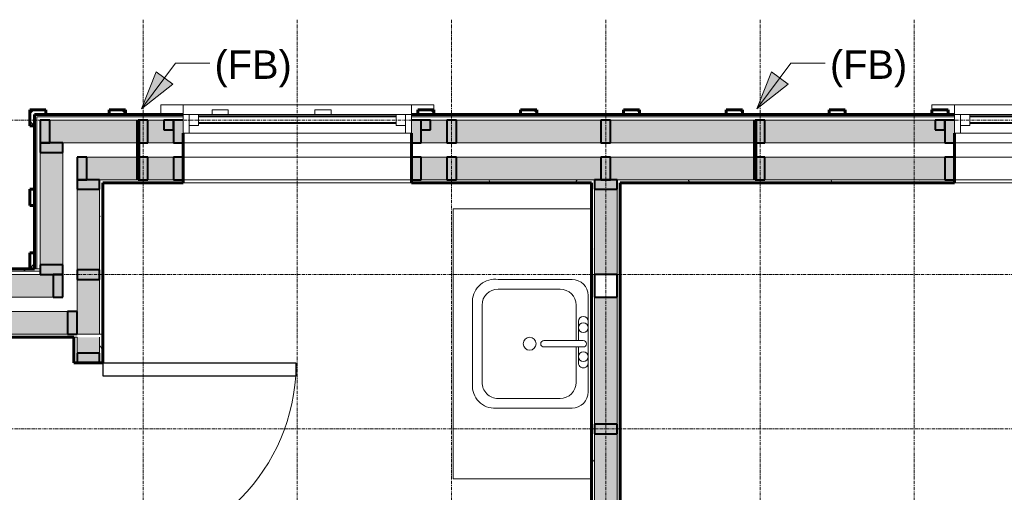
# Model space of a CAD drawing. Header units: inches. Extents: x -639 to 53, y -282 to 536.
# Tile 8 of 12: x -301 to -148, y 98 to 171. Entities that reach past the tile are written whole.
import ezdxf

# ---------------------------------------------------------------- set-up
doc = ezdxf.new("R2010")
doc.units = ezdxf.units.IN
doc.header["$MEASUREMENT"] = 0
doc.linetypes.add('Grid Line 1_2_', pattern=[0.875, 0.5, -0.125, 0.125, -0.125])
for name, color, linetype, lineweight in [('A-ANNO-TEXT', 2, 'Continuous', 9), ('A-DETL', 5, 'Continuous', 9), ('A-DOOR', 1, 'Continuous', 18), ('A-FLOR-CASE', 3, 'Continuous', 9), ('A-GLAZ', 6, 'Continuous', 18), ('A-GLAZ-GLAS', 6, 'Continuous', 40), ('A-WALL', 2, 'Continuous', 18), ('A-WALL-MBNI', 2, 'Continuous', 18), ('A-WALL-PATT', 2, 'Continuous', 60), ('I-WALL', 2, 'Continuous', 18), ('P-SANR-FIXT', 6, 'Continuous', 9), ('S-BEAM', 4, 'Continuous', 9), ('S-COLS', 6, 'Continuous', 9), ('S-GRID', 1, 'Continuous', 9)]:
    doc.layers.add(name, color=color, linetype=linetype, lineweight=lineweight)
doc.styles.add('Arial', font='arial.ttf', dxfattribs={"height": 4.425898})
pattern_1 = [(0, (0, 0), (15.36, 3.84), [0.634, -10.886, 0.634, -10.886, -61.44]), (0, (0, 0), (15.36, 3.84), [-23.04, 0.634, -22.406, 0.634, -10.886, -26.88]), (0, (0, 0), (15.36, 3.84), [-57.6, 0.634, -7.046, 0.634, -18.566]), (120, (5.76, 1.92), (-11.005538, 11.38215), [0.634, -10.886, 0.634, -10.886, -61.44]), (120, (5.76, 1.92), (-11.005538, 11.38215), [-23.04, 0.634, -22.406, 0.634, -10.886, -26.88]), (120, (5.76, 1.92), (-11.005538, 11.38215), [-57.6, 0.634, -7.046, 0.634, -18.566]), (240, (7.68, 9.6), (-4.354462, -15.22215), [0.634, -10.886, 0.634, -10.886, -61.44]), (240, (7.68, 9.6), (-4.354462, -15.22215), [-23.04, 0.634, -22.406, 0.634, -10.886, -26.88]), (240, (7.68, 9.6), (-4.354462, -15.22215), [-57.6, 0.634, -7.046, 0.634, -18.566])]
pattern_2 = [(45, (0, 0), (-4.00647, 4.00647), []), (135, (0, 0), (-4.00647, -4.00647), [])]

# ---------------------------------------------------------------- blocks, each defined once
blk = doc.blocks.new('Single Panel Flush Wood - 2680HC-1004020-2nd Floor Adv_ Framing with Fire Blocking')
at = {"layer": 'A-DOOR', "lineweight": 30}
for p, q in [((13, -2.25), (13, -32.25)), ((15, -2.25), (13, -2.25)), ((15, -2.25), (15, -32.25)), ((15, -32.25), (13, -32.25))]:
    blk.add_line(p, q, dxfattribs=at)
at = {"layer": 'A-DOOR', "lineweight": 9}
blk.add_arc((15, -2.25), 30.07, 180, 266.1859, dxfattribs=at)
blk = doc.blocks.new('Single Casement - 3050CS-1928327-2nd Floor Adv_ Framing with Fire Blocking')
at = {"layer": 'A-GLAZ'}
for p, q in [((-17.75, 6.81), (-21.25, 6.81)), ((-21.25, 6.81), (-21.25, 6.06)), ((-17.75, 5.31), (-17.75, 6.81)), ((-17.75, 6.81), (17.75, 6.81)), ((21.25, 6.81), (17.75, 6.81)), ((17.75, 6.81), (17.75, 5.31)), ((21.25, 5.31), (21.25, 6.81)), ((17.75, 5.31), (-17.75, 5.31)), ((-17.75, 5.31), (-17.75, 2.44)), ((-16.83, 2.44), (-16.83, 5.31)), ((-16.83, 5.31), (-15.38, 5.31)), ((-15.38, 5.31), (-15.38, 3.6)), ((15.37, 5.31), (-0.73, 5.31)), ((16.83, 5.31), (15.37, 5.31)), ((15.37, 5.31), (15.37, 3.6)), ((15.37, 3.6), (15.37, 5.31)), ((16.83, 5.31), (16.83, 2.44)), ((17.75, 2.44), (17.75, 5.31)), ((-15.38, 3.6), (-16.83, 3.6)), ((15.37, 3.6), (16.83, 3.6)), ((-17.75, 2.44), (17.75, 2.44))]:
    blk.add_line(p, q, dxfattribs=at)
at = {"layer": 'A-GLAZ-GLAS'}
for p, q in [((15.37, 5), (-15.38, 5)), ((15.37, 4), (-15.38, 4))]:
    blk.add_line(p, q, dxfattribs=at)
blk = doc.blocks.new('Single Casement - 3050CS-V2-2nd Floor Adv_ Framing with Fire Blocking')
at = {"layer": 'A-GLAZ'}
for p, q in [((-17.75, 6.81), (-21.25, 6.81)), ((-21.25, 6.81), (-21.25, 5.31)), ((-17.75, 5.31), (-17.75, 6.81)), ((-17.75, 6.81), (17.75, 6.81)), ((21.25, 6.81), (17.75, 6.81)), ((17.75, 6.81), (17.75, 5.31)), ((21.25, 6.06), (21.25, 6.81)), ((17.75, 5.31), (-17.75, 5.31)), ((-17.75, 5.31), (-17.75, 2.44)), ((-16.83, 2.44), (-16.83, 5.31)), ((-16.83, 5.31), (-15.38, 5.31)), ((-15.38, 5.31), (-15.38, 3.6)), ((15.37, 5.31), (-0.73, 5.31)), ((16.83, 5.31), (15.37, 5.31)), ((15.37, 5.31), (15.37, 3.6)), ((15.37, 3.6), (15.37, 5.31)), ((16.83, 5.31), (16.83, 2.44)), ((17.75, 2.44), (17.75, 5.31)), ((-15.38, 3.6), (-16.83, 3.6)), ((15.37, 3.6), (16.83, 3.6)), ((-17.75, 2.44), (17.75, 2.44))]:
    blk.add_line(p, q, dxfattribs=at)
at = {"layer": 'A-GLAZ-GLAS'}
for p, q in [((15.37, 5), (-15.38, 5)), ((15.37, 4), (-15.38, 4))]:
    blk.add_line(p, q, dxfattribs=at)
blk = doc.blocks.new('Dimension Lumber - 2x4-1930577-2nd Floor Adv_ Framing with Fire Blocking')
at = {"layer": 'S-BEAM', "lineweight": 40}
for p, q in [((-518.79, 108.58), (-522.29, 108.58)), ((-522.29, 108.58), (-522.29, 107.08)), ((-518.79, 107.08), (-518.79, 108.58)), ((-522.29, 107.08), (-518.79, 107.08))]:
    blk.add_line(p, q, dxfattribs=at)
blk = doc.blocks.new('Dimension Lumber - 2x4-V14-2nd Floor Adv_ Framing with Fire Blocking')
at = {"layer": 'S-BEAM', "lineweight": 40}
for p, q in [((-18.29, 85.08), (-21.79, 85.08)), ((-21.79, 85.08), (-21.79, 83.58)), ((-18.29, 83.58), (-18.29, 85.08)), ((-21.79, 83.58), (-20.29, 83.58))]:
    blk.add_line(p, q, dxfattribs=at)
blk = doc.blocks.new('Dimension Lumber - 2x4-1930541-2nd Floor Adv_ Framing with Fire Blocking')
at = {"layer": 'S-BEAM'}
blk.add_line((-120.54, 152.33), (-156.04, 152.33), dxfattribs=at)
blk = doc.blocks.new('Dimension Lumber - 2x4-V13-2nd Floor Adv_ Framing with Fire Blocking')
at = {"layer": 'S-BEAM', "lineweight": 40}
for p, q in [((-20.29, 60.08), (-21.79, 60.08)), ((-21.79, 60.08), (-21.79, 58.58)), ((-18.29, 58.58), (-18.29, 60.08)), ((-21.79, 58.58), (-18.29, 58.58))]:
    blk.add_line(p, q, dxfattribs=at)
blk = doc.blocks.new('Dimension Lumber - 2x2-1946502-2nd Floor Adv_ Framing with Fire Blocking')
at = {"layer": 'S-BEAM', "lineweight": 40}
for p, q in [((-355.54, 131.83), (-357.04, 131.83)), ((-357.04, 131.83), (-357.04, 130.33)), ((-355.54, 130.33), (-355.54, 131.83)), ((-357.04, 130.33), (-355.54, 130.33))]:
    blk.add_line(p, q, dxfattribs=at)
blk = doc.blocks.new('Trus Joist - TimberStrand LSL - Post Column - TimberStrand_ 1_3E _ 3 1_2 x 3 1_2_-964376-2nd Floor Adv_ Framing with Fire Blocking')
at = {"layer": 'S-COLS', "lineweight": 40}
for p, q in [((1.75, 1.75), (-1.75, 1.75)), ((-1.75, 1.75), (-1.75, -1.75)), ((1.75, -1.75), (1.75, 1.75)), ((-1.75, -1.75), (1.75, -1.75))]:
    blk.add_line(p, q, dxfattribs=at)
blk = doc.blocks.new('Dimension Lumber - 2x4-V34-2nd Floor Adv_ Framing with Fire Blocking')
at = {"layer": 'S-BEAM'}
for p, q in [((-120.54, 150.08), (-156.04, 150.08)), ((-120.54, 146.58), (-156.04, 146.58))]:
    blk.add_line(p, q, dxfattribs=at)
blk = doc.blocks.new('Vanity Counter Top w Square Sink Hole - 24_ Depth-2045909-2nd Floor Adv_ Framing with Fire Blocking')
at = {"layer": 'A-FLOR-CASE'}
for p, q in [((-49.95, -3.5), (-49.95, -25)), ((-7.95, -25), (-7.95, -3.5)), ((-49.95, -25), (-7.95, -25))]:
    blk.add_line(p, q, dxfattribs=at)
blk = doc.blocks.new('Sink Vanity-Square - 20_ x 18_-2045207-2nd Floor Adv_ Framing with Fire Blocking')
at = {"layer": 'P-SANR-FIXT'}
for p, q in [((8.12, 7.09), (-6.88, 7.09)), ((3.62, 7.09), (-2.88, 7.09)), ((0.12, 6.33), (0.12, 0.22)), ((1.12, 6.33), (1.12, 0.22)), ((0.12, 5.22), (-5.38, 5.22)), ((-2.88, 5.59), (0.12, 5.59)), ((1.12, 5.59), (3.62, 5.59)), ((6.62, 5.22), (1.12, 5.22)), ((-9.38, 4.59), (-9.38, -6.91)), ((10.62, -6.91), (10.62, 4.59)), ((-7.88, 2.72), (-7.88, -6.91)), ((9.12, -6.91), (9.12, 2.72)), ((-5.38, -9.41), (6.62, -9.41)), ((-6.06, -10.91), (7.3, -10.91))]:
    blk.add_line(p, q, dxfattribs=at)
for centre, radius, start, end in [((-6.88, 4.59), 2.5, 90, 180), ((-2.88, 6.34), 0.75, 90, 270), ((-1.88, 6.34), 0.75, 360, 180), ((-1.88, 6.34), 0.75, 180, 0), ((0.62, 6.33), 0.5, 360, 180), ((2.62, 6.34), 0.75, 360, 180), ((2.62, 6.34), 0.75, 180, 360), ((3.62, 6.34), 0.75, 270, 90), ((8.12, 4.59), 2.5, 0, 90), ((-5.38, 2.72), 2.5, 90, 180), ((6.62, 2.72), 2.5, 0, 90), ((0.62, 0.22), 0.5, 180, 0), ((0.62, -2), 1, 360, 180), ((0.62, -2), 1, 180, 0), ((-5.91, -7.4), 3.51, 171.8503, 267.5498), ((-5.38, -6.91), 2.5, 180, 270), ((6.62, -6.91), 2.5, 270, 0), ((7.15, -7.4), 3.51, 272.4502, 8.1497)]:
    blk.add_arc(centre, radius, start, end, dxfattribs=at)

msp = doc.modelspace()

# ---------------------------------------------------------------- hatches: boundary and pattern name
at = {"layer": 'A-ANNO-TEXT'}
for points in [[(-282.5207, 157.5956), (-277.654, 161.4557), (-280.2361, 163.3719)], [(-186.7707, 157.5956), (-181.904, 161.4557), (-184.4861, 163.3719)]]:
    msp.add_hatch(color=7, dxfattribs=at).paths.add_polyline_path(points, flags=0)
at = {"layer": 'A-WALL-PATT', "lineweight": 9}
h = msp.add_hatch(dxfattribs=at)
h.set_pattern_fill('FP_3', color=256, style=0, pattern_type=2)
h.set_pattern_definition(pattern_2)
h.paths.add_polyline_path([(-299.1611, 154.9571), (-299.1611, 156.7071), (-297.4111, 156.7071), (-297.4111, 157.4571), (-299.9111, 157.4571), (-299.9111, 154.9571)], flags=0)
h = msp.add_hatch(dxfattribs=at)
h.set_pattern_fill('FP_3', color=256, style=0, pattern_type=2)
h.set_pattern_definition(pattern_2)
h.paths.add_polyline_path([(-285.0361, 156.7071), (-285.0361, 157.4571), (-287.5361, 157.4571), (-287.5361, 156.7071)], flags=0)
h = msp.add_hatch(dxfattribs=at)
h.set_pattern_fill('FP_3', color=256, style=0, pattern_type=2)
h.set_pattern_definition(pattern_2)
h.paths.add_polyline_path([(-239.5361, 156.7071), (-237.0361, 156.7071), (-237.0361, 157.4571), (-239.5361, 157.4571)], flags=0)
h = msp.add_hatch(dxfattribs=at)
h.set_pattern_fill('FP_3', color=256, style=0, pattern_type=2)
h.set_pattern_definition(pattern_2)
h.paths.add_polyline_path([(-223.5361, 156.7071), (-221.0361, 156.7071), (-221.0361, 157.4571), (-223.5361, 157.4571)], flags=0)
h = msp.add_hatch(dxfattribs=at)
h.set_pattern_fill('FP_3', color=256, style=0, pattern_type=2)
h.set_pattern_definition(pattern_2)
h.paths.add_polyline_path([(-207.5361, 156.7071), (-205.0361, 156.7071), (-205.0361, 157.4571), (-207.5361, 157.4571)], flags=0)
h = msp.add_hatch(dxfattribs=at)
h.set_pattern_fill('FP_3', color=256, style=0, pattern_type=2)
h.set_pattern_definition(pattern_2)
h.paths.add_polyline_path([(-191.5361, 156.7071), (-189.0361, 156.7071), (-189.0361, 157.4571), (-191.5361, 157.4571)], flags=0)
h = msp.add_hatch(dxfattribs=at)
h.set_pattern_fill('FP_3', color=256, style=0, pattern_type=2)
h.set_pattern_definition(pattern_2)
h.paths.add_polyline_path([(-175.5361, 156.7071), (-173.0361, 156.7071), (-173.0361, 157.4571), (-175.5361, 157.4571)], flags=0)
h = msp.add_hatch(dxfattribs=at)
h.set_pattern_fill('FP_3', color=256, style=0, pattern_type=2)
h.set_pattern_definition(pattern_2)
h.paths.add_polyline_path([(-159.5361, 156.7071), (-157.0361, 156.7071), (-157.0361, 157.4571), (-159.5361, 157.4571)], flags=0)
at = {"layer": 'A-WALL-PATT'}
for points in [[(-295.5653, 128.3321), (-294.7861, 128.3321), (-294.7861, 155.8321), (-298.2861, 155.8321), (-298.2861, 128.3321)], [(-292.5361, 122.5821), (-289.0361, 122.5821), (-289.0361, 150.0821), (-292.5361, 150.0821), (-292.5361, 126.0821)]]:
    msp.add_hatch(color=256, dxfattribs=at).paths.add_polyline_path(points, flags=0)
h = msp.add_hatch(color=256, dxfattribs=at)
h.paths.add_polyline_path([(-276.0361, 152.3321), (-276.0361, 155.8321), (-294.7861, 155.8321), (-294.7861, 152.3321), (-288.5361, 152.3321)], flags=0)
h.paths.add_polyline_path([(-24.0361, 152.3321), (-21.7861, 152.3321), (-21.7861, 155.8321), (-120.5357, 155.8321), (-120.5357, 152.3321), (-28.0361, 152.3321)], flags=0)
h.paths.add_polyline_path([(-156.0357, 152.3321), (-156.0357, 155.8321), (-240.5361, 155.8321), (-240.5361, 152.3321), (-200.8358, 152.3321)], flags=0)
h = msp.add_hatch(color=256, dxfattribs=at)
h.paths.add_polyline_path([(-28.0361, 146.5821), (-27.5361, 146.5821), (-27.5361, 150.0821), (-120.5357, 150.0821), (-120.5357, 146.5821), (-35.0591, 146.5821)], flags=0)
h.paths.add_polyline_path([(-156.0357, 146.5821), (-156.0357, 150.0821), (-240.5361, 150.0821), (-240.5361, 146.5821), (-200.8358, 146.5821)], flags=0)
h.paths.add_polyline_path([(-288.5361, 146.5821), (-276.0361, 146.5821), (-276.0361, 150.0821), (-289.0361, 150.0821), (-289.0361, 146.5821)], flags=0)
at = {"layer": 'A-WALL-PATT', "lineweight": 9}
h = msp.add_hatch(dxfattribs=at)
h.set_pattern_fill('FP_1', color=256, style=0, pattern_type=2)
h.set_pattern_definition(pattern_1)
h.paths.add_polyline_path([(-289.0361, 122.5821), (-288.5361, 122.5821), (-288.5361, 146.5821), (-289.0361, 146.5821), (-289.0361, 128.9277)], flags=0)
h = msp.add_hatch(dxfattribs=at)
h.set_pattern_fill('FP_1', color=256, style=0, pattern_type=2)
h.set_pattern_definition(pattern_1)
h.paths.add_polyline_path([(-35.0591, 146.0821), (-28.0361, 146.0821), (-28.0361, 146.5821), (-110.7861, 146.5821), (-110.7861, 146.0821), (-58.7415, 146.0821)], flags=0)
h.paths.add_polyline_path([(-288.5361, 146.0821), (-276.0361, 146.0821), (-276.0361, 146.5821), (-288.5361, 146.5821)], flags=0)
h.paths.add_polyline_path([(-240.5361, 146.0821), (-212.0361, 146.0821), (-212.0361, 146.5821), (-240.5361, 146.5821)], flags=0)
h.paths.add_polyline_path([(-208.5361, 146.0821), (-156.0357, 146.0821), (-156.0357, 146.5821), (-208.5361, 146.5821)], flags=0)
h.paths.add_polyline_path([(-114.2861, 146.0821), (-114.2861, 146.5821), (-120.5357, 146.5821), (-120.5357, 146.0821), (-114.7861, 146.0821)], flags=0)
h = msp.add_hatch(dxfattribs=at)
h.set_pattern_fill('FP_1', color=256, style=0, pattern_type=2)
h.set_pattern_definition(pattern_1)
h.paths.add_polyline_path([(-212.0361, 70.0823), (-212.0361, 146.0821), (-212.5361, 146.0821), (-212.5361, 70.0823)], flags=0)
at = {"layer": 'A-WALL-PATT'}
h = msp.add_hatch(color=256, dxfattribs=at)
h.paths.add_polyline_path([(-212.0361, 69.5823), (-208.5361, 69.5823), (-208.5361, 128.3321), (-212.0361, 128.3321), (-212.0361, 70.0823)], flags=0)
h.paths.add_polyline_path([(-211.3799, 131.8321), (-208.5361, 131.8321), (-208.5361, 146.5821), (-212.0361, 146.5821), (-212.0361, 131.8321)], flags=0)
at = {"layer": 'A-WALL-PATT', "lineweight": 9}
h = msp.add_hatch(dxfattribs=at)
h.set_pattern_fill('FP_1', color=256, style=0, pattern_type=2)
h.set_pattern_definition(pattern_1)
h.paths.add_polyline_path([(-208.5361, 70.0823), (-208.0361, 70.0823), (-208.0361, 146.0821), (-208.5361, 146.0821), (-208.5361, 80.5893)], flags=0)
h = msp.add_hatch(dxfattribs=at)
h.set_pattern_fill('FP_3', color=256, style=0, pattern_type=2)
h.set_pattern_definition(pattern_2)
h.paths.add_polyline_path([(-299.9111, 132.7071), (-299.1611, 132.7071), (-299.1611, 135.2071), (-299.9111, 135.2071)], flags=0)
h = msp.add_hatch(dxfattribs=at)
h.set_pattern_fill('FP_2', color=256, style=0, pattern_type=2)
h.set_pattern_definition([(135, (0, 0), (-4.006467, -4.006467), [])])
h.paths.add_polyline_path([(-298.2861, 132.3321), (-298.2861, 132.7071), (-306.5361, 132.7071), (-306.5361, 132.3321), (-299.1611, 132.3321)], flags=0)
h.paths.add_polyline_path([(-485.0244, 132.3321), (-354.0361, 132.3321), (-354.0361, 132.7071), (-523.1611, 132.7071), (-523.1611, 132.3321), (-522.7861, 132.3321)], flags=0)
at = {"layer": 'A-WALL-PATT'}
h = msp.add_hatch(color=256, dxfattribs=at)
h.paths.add_polyline_path([(-298.2861, 128.3321), (-298.2861, 131.8321), (-306.5361, 131.8321), (-306.5361, 128.3321), (-299.1611, 128.3321)], flags=0)
h.paths.add_polyline_path([(-354.0361, 128.3321), (-354.0361, 131.8321), (-376.5361, 131.8321), (-376.5361, 128.3321)], flags=0)
h.paths.add_polyline_path([(-380.0361, 128.3321), (-380.0361, 131.8321), (-522.2861, 131.8321), (-522.2861, 128.3321), (-390.2949, 128.3321)], flags=0)
h = msp.add_hatch(color=256, dxfattribs=at)
h.paths.add_polyline_path([(-354.0361, 122.5821), (-354.0361, 126.0821), (-516.5361, 126.0821), (-516.5361, 122.5821), (-390.2949, 122.5821)], flags=0)
h.paths.add_polyline_path([(-292.5361, 122.5821), (-292.5361, 126.0821), (-306.5361, 126.0821), (-306.5361, 122.5821), (-295.5653, 122.5821)], flags=0)
at = {"layer": 'A-WALL-PATT', "lineweight": 9}
h = msp.add_hatch(dxfattribs=at)
h.set_pattern_fill('FP_1', color=256, style=0, pattern_type=2)
h.set_pattern_definition(pattern_1)
h.paths.add_polyline_path([(-437.6596, 122.0821), (-354.0361, 122.0821), (-354.0361, 122.5821), (-446.7861, 122.5821), (-446.7861, 122.0821), (-446.2861, 122.0821)], flags=0)
h.paths.add_polyline_path([(-512.5361, 122.0821), (-450.2861, 122.0821), (-450.2861, 122.5821), (-513.0361, 122.5821), (-513.0361, 122.0821)], flags=0)
h.paths.add_polyline_path([(-288.5361, 122.0821), (-288.5361, 122.5821), (-306.5361, 122.5821), (-306.5361, 122.0821), (-293.0361, 122.0821)], flags=0)
h = msp.add_hatch(dxfattribs=at)
h.set_pattern_fill('FP_1', color=256, style=0, pattern_type=2)
h.set_pattern_definition(pattern_1)
h.paths.add_polyline_path([(-292.5361, -2.4179), (-292.5361, 88.0821), (-293.0361, 88.0821), (-293.0361, -2.4179)], flags=0)
h.paths.add_polyline_path([(-292.5361, 118.0821), (-292.5361, 122.0821), (-293.0361, 122.0821), (-293.0361, 118.0821)], flags=0)
at = {"layer": 'A-WALL-PATT'}
h = msp.add_hatch(color=256, dxfattribs=at)
h.paths.add_polyline_path([(-289.0361, -2.9179), (-289.0361, 88.0821), (-292.5361, 88.0821), (-292.5361, -2.9179)], flags=0)
h.paths.add_polyline_path([(-289.0361, 118.0821), (-289.0361, 122.0821), (-292.5361, 122.0821), (-292.5361, 118.0821), (-290.7861, 118.0821)], flags=0)
at = {"layer": 'A-WALL-PATT', "lineweight": 9}
h = msp.add_hatch(dxfattribs=at)
h.set_pattern_fill('FP_1', color=256, style=0, pattern_type=2)
h.set_pattern_definition(pattern_1)
h.paths.add_polyline_path([(-289.0361, -2.4179), (-288.5361, -2.4179), (-288.5361, 32.0821), (-289.0361, 32.0821), (-289.0361, 8.0816)], flags=0)
h.paths.add_polyline_path([(-288.5361, 37.5821), (-288.5361, 88.0821), (-289.0361, 88.0821), (-289.0361, 37.5821)], flags=0)
h.paths.add_polyline_path([(-288.5361, 118.0821), (-288.5361, 122.0821), (-289.0361, 122.0821), (-289.0361, 118.0821)], flags=0)

# ---------------------------------------------------------------- linework, layer by layer
at = {"layer": 'A-ANNO-TEXT', "color": 7}
for p, q in [((-282.5207, 157.5956), (-277.2367, 164.7159)), ((-277.2367, 164.7159), (-271.9093, 164.7159)), ((-186.7707, 157.5956), (-181.4867, 164.7159)), ((-181.4867, 164.7159), (-176.1593, 164.7159)), ((-280.2361, 163.3719), (-282.5207, 157.5956)), ((-277.654, 161.4557), (-280.2361, 163.3719)), ((-184.4861, 163.3719), (-186.7707, 157.5956)), ((-181.904, 161.4557), (-184.4861, 163.3719)), ((-282.5207, 157.5956), (-277.654, 161.4557)), ((-186.7707, 157.5956), (-181.904, 161.4557))]:
    msp.add_line(p, q, dxfattribs=at)
at = {"layer": 'A-DETL', "lineweight": 106}
for p, q in [((-283.0361, 155.8321), (-283.0361, 146.5821)), ((-187.0361, 155.8321), (-187.0361, 146.5821))]:
    msp.add_line(p, q, dxfattribs=at)
at = {"layer": 'A-WALL', "lineweight": 60}
for p, q in [((-297.4111, 157.4571), (-299.9111, 157.4571)), ((-299.9111, 157.4571), (-299.9111, 154.9571)), ((-276.0361, 156.7071), (-299.1611, 156.7071)), ((-299.1611, 135.2071), (-299.1611, 156.7071)), ((-297.4111, 156.7071), (-297.4111, 157.4571)), ((-285.0361, 157.4571), (-287.5361, 157.4571)), ((-287.5361, 157.4571), (-287.5361, 156.7071)), ((-285.0361, 156.7071), (-285.0361, 157.4571)), ((-156.0357, 156.7071), (-240.5361, 156.7071)), ((-237.0361, 157.4571), (-239.5361, 157.4571)), ((-239.5361, 157.4571), (-239.5361, 156.7071)), ((-237.0361, 156.7071), (-237.0361, 157.4571)), ((-221.0361, 157.4571), (-223.5361, 157.4571)), ((-223.5361, 157.4571), (-223.5361, 156.7071)), ((-221.0361, 156.7071), (-221.0361, 157.4571)), ((-205.0361, 157.4571), (-207.5361, 157.4571)), ((-207.5361, 157.4571), (-207.5361, 156.7071)), ((-205.0361, 156.7071), (-205.0361, 157.4571)), ((-189.0361, 157.4571), (-191.5361, 157.4571)), ((-191.5361, 157.4571), (-191.5361, 156.7071)), ((-189.0361, 156.7071), (-189.0361, 157.4571)), ((-173.0361, 157.4571), (-175.5361, 157.4571)), ((-175.5361, 157.4571), (-175.5361, 156.7071)), ((-173.0361, 156.7071), (-173.0361, 157.4571)), ((-157.0361, 157.4571), (-159.5361, 157.4571)), ((-159.5361, 157.4571), (-159.5361, 156.7071)), ((-157.0361, 156.7071), (-157.0361, 157.4571)), ((-299.9111, 154.9571), (-299.1611, 154.9571)), ((-276.0361, 146.0821), (-276.0361, 153.8321)), ((-240.5361, 153.8321), (-240.5361, 146.0821)), ((-156.0357, 146.0821), (-156.0357, 153.8321)), ((-288.5361, 146.0821), (-276.0361, 146.0821)), ((-288.5361, 122.0821), (-288.5361, 146.0821)), ((-240.5361, 146.0821), (-212.5361, 146.0821)), ((-208.0361, 146.0821), (-156.0357, 146.0821)), ((-299.1611, 145.0821), (-299.9111, 145.0821)), ((-299.9111, 145.0821), (-299.9111, 142.5821)), ((-299.9111, 142.5821), (-299.1611, 142.5821)), ((-299.1611, 135.2071), (-299.9111, 135.2071)), ((-299.9111, 135.2071), (-299.9111, 132.7071)), ((-299.1611, 132.7071), (-299.1611, 135.2071)), ((-306.5361, 132.7071), (-299.1611, 132.7071)), ((-306.5361, 122.0821), (-293.0361, 122.0821))]:
    msp.add_line(p, q, dxfattribs=at)
at = {"layer": 'A-WALL'}
for p, q in [((-298.7861, 156.3321), (-276.0361, 156.3321)), ((-298.7861, 132.7071), (-298.7861, 156.3321)), ((-240.5361, 156.3321), (-156.0357, 156.3321)), ((-298.2861, 155.8321), (-276.0361, 155.8321)), ((-298.2861, 131.8321), (-298.2861, 155.8321)), ((-240.5361, 155.8321), (-156.0357, 155.8321)), ((-294.7861, 152.3321), (-276.0361, 152.3321)), ((-294.7861, 128.3321), (-294.7861, 152.3321)), ((-240.5361, 152.3321), (-156.0357, 152.3321)), ((-292.5361, 150.0821), (-276.0361, 150.0821)), ((-292.5361, 126.0821), (-292.5361, 150.0821)), ((-240.5361, 150.0821), (-156.0357, 150.0821)), ((-289.0361, 146.5821), (-276.0361, 146.5821)), ((-289.0361, 122.5821), (-289.0361, 146.5821)), ((-240.5361, 146.0821), (-276.0361, 146.0821)), ((-240.5361, 146.5821), (-212.0361, 146.5821)), ((-208.5361, 146.5821), (-156.0357, 146.5821)), ((-120.5357, 146.0821), (-156.0357, 146.0821)), ((-298.2861, 132.3321), (-306.5361, 132.3321)), ((-298.2861, 131.8321), (-306.5361, 131.8321)), ((-298.2861, 132.7071), (-299.1611, 132.7071)), ((-294.7861, 128.3321), (-306.5361, 128.3321)), ((-292.5361, 126.0821), (-306.5361, 126.0821)), ((-288.5361, 122.5821), (-306.5361, 122.5821))]:
    msp.add_line(p, q, dxfattribs=at)
at = {"layer": 'A-WALL-MBNI', "lineweight": 9}
for p, q in [((-271.5361, 156.7071), (-271.5361, 157.4571)), ((-271.5361, 157.4571), (-269.0361, 157.4571)), ((-269.0361, 157.4571), (-269.0361, 156.7071)), ((-255.5361, 156.7071), (-255.5361, 157.4571)), ((-255.5361, 157.4571), (-253.0361, 157.4571)), ((-253.0361, 157.4571), (-253.0361, 156.7071))]:
    msp.add_line(p, q, dxfattribs=at)
at = {"layer": 'I-WALL', "lineweight": 60}
for p, q in [((-212.5361, 146.0821), (-212.5361, 70.0823)), ((-208.0361, -2.4179), (-208.0361, 146.0821)), ((-293.0361, 122.0821), (-293.0361, 118.0821)), ((-288.5361, 118.0821), (-288.5361, 122.0821)), ((-293.0361, 118.0821), (-288.5361, 118.0821))]:
    msp.add_line(p, q, dxfattribs=at)
at = {"layer": 'I-WALL'}
for p, q in [((-212.0361, 131.8321), (-212.0361, 146.5821)), ((-208.5361, 131.8321), (-208.5361, 146.5821)), ((-212.0361, 69.5823), (-212.0361, 128.3321)), ((-208.5361, -2.9179), (-208.5361, 128.3321)), ((-292.5361, 122.0821), (-293.0361, 122.0821)), ((-292.5361, 122.0821), (-292.5361, 118.0821)), ((-289.0361, 118.0821), (-289.0361, 122.0821))]:
    msp.add_line(p, q, dxfattribs=at)
at = {"layer": 'S-BEAM', "lineweight": 40}
for p, q in [((-296.7861, 155.8321), (-298.2861, 155.8321)), ((-298.2861, 155.8321), (-298.2861, 152.3321)), ((-296.7861, 152.3321), (-296.7861, 155.8321)), ((-281.5361, 155.8321), (-283.0361, 155.8321)), ((-283.0361, 155.8321), (-283.0361, 152.3321)), ((-281.5361, 152.3321), (-281.5361, 155.8321)), ((-294.7861, 152.3321), (-298.2861, 152.3321)), ((-298.2861, 152.3321), (-298.2861, 150.8321)), ((-298.2861, 152.3321), (-296.7861, 152.3321)), ((-294.7861, 150.8321), (-294.7861, 152.3321)), ((-283.0361, 152.3321), (-281.5361, 152.3321)), ((-298.2861, 150.8321), (-294.7861, 150.8321)), ((-291.0361, 150.0821), (-292.5361, 150.0821)), ((-292.5361, 150.0821), (-292.5361, 146.5821)), ((-291.0361, 146.5821), (-291.0361, 150.0821)), ((-281.5361, 150.0821), (-283.0361, 150.0821)), ((-283.0361, 150.0821), (-283.0361, 146.5821)), ((-281.5361, 146.5821), (-281.5361, 150.0821)), ((-289.0361, 146.5821), (-292.5361, 146.5821)), ((-292.5361, 146.5821), (-292.5361, 145.0821)), ((-292.5361, 146.5821), (-291.0361, 146.5821)), ((-289.0361, 145.0821), (-289.0361, 146.5821)), ((-283.0361, 146.5821), (-281.5361, 146.5821)), ((-208.5361, 146.5821), (-212.0361, 146.5821)), ((-212.0361, 146.5821), (-212.0361, 145.0821)), ((-208.5361, 145.0821), (-208.5361, 146.5821)), ((-292.5361, 145.0821), (-289.0361, 145.0821)), ((-212.0361, 145.0821), (-208.5361, 145.0821)), ((-294.7861, 133.3321), (-298.2861, 133.3321)), ((-298.2861, 133.3321), (-298.2861, 131.8321)), ((-294.7861, 131.8321), (-294.7861, 133.3321)), ((-298.2861, 131.8321), (-294.7861, 131.8321)), ((-294.7861, 131.8321), (-296.2861, 131.8321)), ((-296.2861, 131.8321), (-296.2861, 128.3321)), ((-294.7861, 128.3321), (-294.7861, 131.8321)), ((-289.0361, 132.5821), (-292.5361, 132.5821)), ((-292.5361, 132.5821), (-292.5361, 131.0821)), ((-289.0361, 131.0821), (-289.0361, 132.5821)), ((-292.5361, 131.0821), (-289.0361, 131.0821)), ((-296.2861, 128.3321), (-294.7861, 128.3321)), ((-292.5361, 126.0821), (-294.0361, 126.0821)), ((-294.0361, 126.0821), (-294.0361, 122.5821)), ((-292.5361, 122.5821), (-292.5361, 126.0821)), ((-294.0361, 122.5821), (-292.5361, 122.5821)), ((-289.0361, 119.5817), (-292.5361, 119.5817)), ((-292.5361, 119.5817), (-292.5361, 118.0817)), ((-289.0361, 118.0817), (-289.0361, 119.5817)), ((-292.5361, 118.0817), (-289.0361, 118.0817))]:
    msp.add_line(p, q, dxfattribs=at)
at = {"layer": 'S-GRID', "linetype": 'Grid Line 1_2_'}
for p, q in [((-282.2861, 171.4586), (-282.2861, -281.95)), ((-258.2861, 171.4586), (-258.2861, -281.95)), ((-234.2861, 171.4586), (-234.2861, -281.95)), ((-210.2861, 171.4586), (-210.2861, -281.95)), ((-186.2861, 171.4586), (-186.2861, -281.95)), ((-162.2861, 171.4586), (-162.2861, -281.95)), ((52.715, 155.8321), (-638.9476, 155.8321)), ((52.715, 131.8321), (-638.9476, 131.8321)), ((52.715, 107.8321), (-638.9476, 107.8321))]:
    msp.add_line(p, q, dxfattribs=at)

# ---------------------------------------------------------------- block references
at = {"layer": 'A-DOOR', "rotation": 89.99999999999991}
msp.add_blockref('Single Panel Flush Wood - 2680HC-1004020-2nd Floor Adv_ Framing with Fire Blocking', (-290.7861, 103.0821), dxfattribs=at)
at = {"layer": 'A-FLOR-CASE', "rotation": 269.9999999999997}
msp.add_blockref('Vanity Counter Top w Square Sink Hole - 24_ Depth-2045909-2nd Floor Adv_ Framing with Fire Blocking', (-209.0361, 92.1206), dxfattribs=at)
at = {"layer": 'A-GLAZ'}
for name, p in [('Single Casement - 3050CS-V2-2nd Floor Adv_ Framing with Fire Blocking', (-258.2861, 151.3946)), ('Single Casement - 3050CS-1928327-2nd Floor Adv_ Framing with Fire Blocking', (-138.2857, 151.3946))]:
    msp.add_blockref(name, p, dxfattribs=at)
at = {"layer": 'P-SANR-FIXT', "rotation": 269.9999999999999}
msp.add_blockref('Sink Vanity-Square - 20_ x 18_-2045207-2nd Floor Adv_ Framing with Fire Blocking', (-220.1285, 121.6881), dxfattribs=at)
at = {"layer": 'S-BEAM'}
for name, p in [('Dimension Lumber - 2x2-1946502-2nd Floor Adv_ Framing with Fire Blocking', (77.9992, 24)), ('Dimension Lumber - 2x2-1946502-2nd Floor Adv_ Framing with Fire Blocking', (117.9992, 24)), ('Dimension Lumber - 2x2-1946502-2nd Floor Adv_ Framing with Fire Blocking', (197.9996, 24)), ('Dimension Lumber - 2x4-1930541-2nd Floor Adv_ Framing with Fire Blocking', (-120.0004, 0)), ('Dimension Lumber - 2x4-1930541-2nd Floor Adv_ Framing with Fire Blocking', (0, 0)), ('Dimension Lumber - 2x4-V34-2nd Floor Adv_ Framing with Fire Blocking', (-120.0004, 0)), ('Dimension Lumber - 2x4-V34-2nd Floor Adv_ Framing with Fire Blocking', (0, 0)), ('Dimension Lumber - 2x4-1930577-2nd Floor Adv_ Framing with Fire Blocking', (310.25, 0))]:
    msp.add_blockref(name, p, dxfattribs=at)
for name, p, rotation in [('Dimension Lumber - 2x4-V14-2nd Floor Adv_ Framing with Fire Blocking', (-192.4541, 174.1182), 89.99999999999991), ('Dimension Lumber - 2x4-V13-2nd Floor Adv_ Framing with Fire Blocking', (-180.4541, 174.1182), 89.99999999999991), ('Dimension Lumber - 2x4-1930577-2nd Floor Adv_ Framing with Fire Blocking', (-126.4541, 674.6182), 89.9999999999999), ('Dimension Lumber - 2x4-1930577-2nd Floor Adv_ Framing with Fire Blocking', (-102.4541, 674.6182), 89.9999999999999), ('Dimension Lumber - 2x4-1930577-2nd Floor Adv_ Framing with Fire Blocking', (-78.4541, 674.6182), 89.9999999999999), ('Dimension Lumber - 2x4-V14-2nd Floor Adv_ Framing with Fire Blocking', (-72.4537, 174.1182), 89.99999999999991), ('Dimension Lumber - 2x4-1930577-2nd Floor Adv_ Framing with Fire Blocking', (-168.9544, 668.8682), 89.9999999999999), ('Dimension Lumber - 2x4-1930577-2nd Floor Adv_ Framing with Fire Blocking', (-131.9544, 668.8682), 89.9999999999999), ('Dimension Lumber - 2x4-1930577-2nd Floor Adv_ Framing with Fire Blocking', (-126.4541, 668.8682), 89.9999999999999), ('Dimension Lumber - 2x4-1930577-2nd Floor Adv_ Framing with Fire Blocking', (-102.4541, 668.8682), 89.9999999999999), ('Dimension Lumber - 2x4-1930577-2nd Floor Adv_ Framing with Fire Blocking', (-78.4541, 668.8682), 89.9999999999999), ('Dimension Lumber - 2x4-1930577-2nd Floor Adv_ Framing with Fire Blocking', (-48.9541, 668.8682), 89.9999999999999)]:
    msp.add_blockref(name, p, dxfattribs=dict(at, rotation=rotation))
at = {"layer": 'S-COLS'}
msp.add_blockref('Trus Joist - TimberStrand LSL - Post Column - TimberStrand_ 1_3E _ 3 1_2 x 3 1_2_-964376-2nd Floor Adv_ Framing with Fire Blocking', (-210.2861, 130.0821), dxfattribs=at)

# ---------------------------------------------------------------- texts
at = {"layer": 'A-ANNO-TEXT', "color": 7, "char_height": 4.4259, "width": 14.256, "attachment_point": 1, "line_spacing_factor": 0.938532, "style": 'Arial'}
for insert in [(-271.1593, 166.6841), (-175.4093, 166.6841)]:
    msp.add_mtext('(FB)', dxfattribs=dict(at, insert=insert))

doc.saveas('drawing.dxf')
